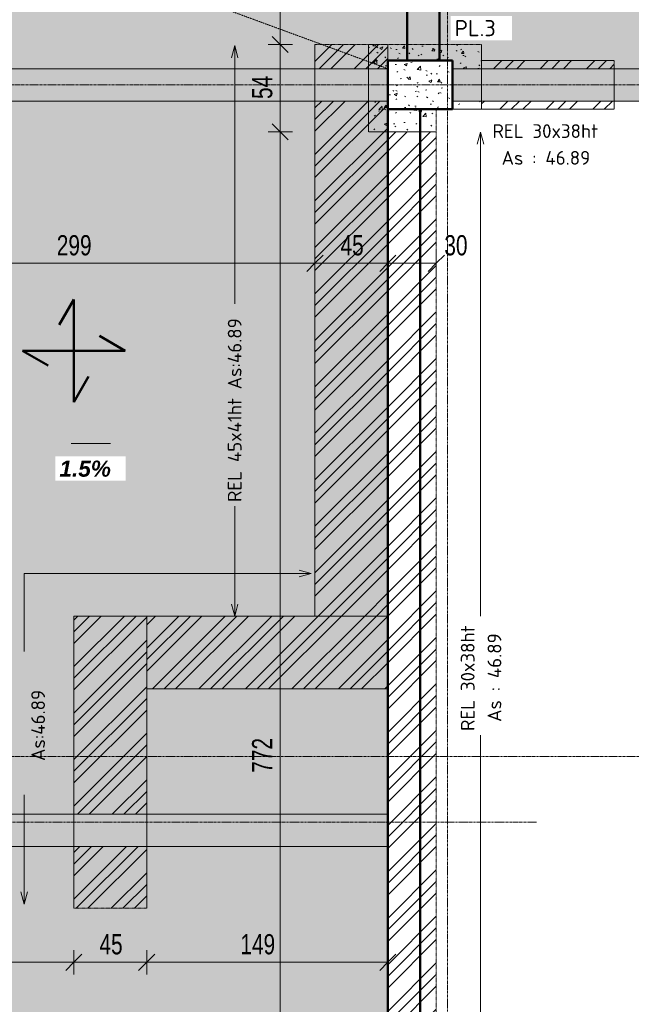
# Model space of a CAD drawing. Header units: millimetres. Extents: x 8507 to 110494, y 1100 to 66219.
# Tile 5 of 38: x 50402 to 54181, y 56055 to 62142. Entities that reach past the tile are written whole.
import ezdxf

# ---------------------------------------------------------------- set-up
doc = ezdxf.new("R2010")
doc.units = ezdxf.units.MM
for name, pattern in [('Ligne de quadrillage', [22.225, 12.7, -3.175, 3.175, -3.175]), ('Tiret 1_16_', [3.175, 1.5875, -1.5875]), ('tiret perso', [2.6, 1.3, -1.3])]:
    doc.linetypes.add(name, pattern=pattern)
for name, color, linetype, lineweight in [('A-ANNO-DIMS', 211, 'Continuous', 9), ('A-ANNO-DIMS-50', 211, 'Continuous', 9), ('A-ANNO-NOTE', 131, 'Continuous', 9), ('A-DETL', 90, 'Continuous', 5), ('A-DETL-MBND', 5, 'Continuous', 5), ('A-DETL-WIDE', 214, 'Continuous', 50), ('A-FLOR', 192, 'Continuous', 5), ('A-WALL', 113, 'Continuous', 9), ('G-ANNO-TEXT', 231, 'Continuous', 9), ('S-BEAM', 12, 'Continuous', 5), ('S-COLS', 52, 'Continuous', 5), ('S-FNDN', 32, 'Continuous', 9), ('S-GRID', 1, 'Continuous', 9)]:
    doc.layers.add(name, color=color, linetype=linetype, lineweight=lineweight)
doc.styles.add('Arial Narrow_3', font='ARIALN.TTF', dxfattribs={"width": 0.9, "height": 125})
doc.styles.add('Arial_B_I_1', font='arialbi.ttf', dxfattribs={"height": 100})
doc.styles.add('ISOCPEUR_B', font='txt', dxfattribs={"height": 100})
doc.styles.add('ISOCPEUR_B_1', font='txt', dxfattribs={"height": 85})
doc.dimstyles.new('AB6_1_50_-_GB', dxfattribs={"dimscale": 304.8, "dimtxt": 127.928872, "dimasz": 0.328084, "dimexe": 0.246063, "dimexo": 0.0625, "dimgap": 0.04101, "dimtad": 1, "dimdec": 0, "dimlfac": 0.1, "dimdsep": 46, "dimtxsty": 'Arial Narrow_3', "dimblk1": 'OBLIQUE', "dimblk2": 'OBLIQUE', "dimsah": 1, "dimcen": 0.09, "dimazin": 0, "dimtfac": 1, "dimtdec": 4, "dimtix": 1, "dimtmove": 0, "dimatfit": 3, "dimfxl": 0.246063, "dimfxlon": 1, "dimtvp": 1, "dimtolj": 1, "dimtzin": 0, "dimarcsym": 2})
doc.dimstyles.new('AB6_1_50_-_GB_1', dxfattribs={"dimscale": 304.8, "dimtxt": 127.928872, "dimasz": 0.328084, "dimexe": 0.246063, "dimexo": 0.0625, "dimgap": 0.04101, "dimtad": 1, "dimdec": 0, "dimlfac": 0.1, "dimdsep": 46, "dimtxsty": 'Arial Narrow_3', "dimblk1": 'OBLIQUE', "dimblk2": 'OBLIQUE', "dimsah": 1, "dimcen": 0.09, "dimazin": 0, "dimtfac": 1, "dimtdec": 4, "dimtix": 1, "dimtmove": 2, "dimatfit": 3, "dimfxl": 0.246063, "dimfxlon": 1, "dimtvp": 1, "dimtolj": 1, "dimtzin": 0, "dimarcsym": 2})
pattern_1 = [(45, (62504.66, -542.27), (-143.6841, 143.6841), []), (45, (62576.5, -542.27), (-143.6841, 143.6841), []), (45, (62648.34, -542.27), (-143.6841, 143.6841), [])]
pattern_2 = [(50, (62504.66, -542.27), (182.18467, -15.9391), [19.05, -209.55]), (355, (62504.66, -542.27), (-35.2424, 191.0566), [15.24, -167.64]), (100.451, (62519.84, -543.6), (146.9425, 175.1167), [16.19, -178.09]), (46.184, (62504.66, -491.47), (271.0789, -42.0433), [28.575, -314.325]), (96.636, (62527.25, -494.97), (237.4025, 247.4272), [24.285, -267.135]), (351.184, (62504.66, -491.47), (237.4046, 247.4251), [22.86, -251.46]), (21, (62530.06, -504.17), (151.61488, -102.26552), [19.05, -209.55]), (326, (62530.06, -504.17), (61.80236, 184.18774), [15.24, -167.64]), (71.451, (62542.7, -512.7), (213.41706, 81.92137), [16.19, -178.09]), (37.5, (62504.66, -542.27), (3.08832, 84.555076), [8.382, -157.226, 8.382, -161.798, -168.275]), (37.5, (62504.66, -542.27), (3.08832, 84.555076), [-335.788, 8.382, -159.893]), (7.5, (62504.66, -542.27), (66.81944, 100.18075), [8.382, -88.646, 8.382, -153.416, -64.135]), (7.5, (62504.66, -542.27), (66.81944, 100.18075), [-258.826, 8.382, -55.753]), (327.5, (62448.02, -542.27), (135.59049, -5.72891), [8.382, -55.118, 8.382, -189.738, -262.89]), (327.5, (62448.02, -542.27), (135.59049, -5.72891), [-261.62, 8.382, -254.508]), (317.5, (62422.62, -542.27), (148.12889, 25.42676), [8.382, -74.168, 8.382, -123.19, -186.69]), (317.5, (62422.62, -542.27), (148.12889, 25.42676), [-214.122, 8.382, -178.308])]
pattern_3 = [(0, (62504.66, -542.27), (0, 101.6), [3.353, -98.247]), (0, (62555.46, -491.47), (0, 101.6), [3.353, -98.247])]

# ---------------------------------------------------------------- blocks, each defined once
blk = doc.blocks.new('niveau aménag dalle2 - niveau aménag dalle 2-3181993-R-1_IMPLANTATION variante')
at = {"layer": 'A-ANNO-NOTE'}
blk.add_hatch(color=256, dxfattribs=at).paths.add_polyline_path([(-4.47, -4.15), (-8.21, -3.15), (-4.47, -2.15), (-6.36, -3.15)])
blk.add_line((-6.36, -3.15), (-1.51, -3.15), dxfattribs=at)
blk = doc.blocks.new('DIMBLOCK140-R-1_IMPLANTATION variante')
at = {"layer": 'A-ANNO-DIMS-50', "lineweight": 18}
for p, q in [((52011.7, 61448.6), (51961.7, 61498.6)), ((52011.7, 61448.6), (52061.7, 61398.6)), ((52011.7, 53725.4), (51961.7, 53775.4)), ((52011.7, 53725.4), (52061.7, 53675.4))]:
    blk.add_line(p, q, dxfattribs=at)
at = {"layer": 'A-ANNO-DIMS-50'}
for p, q in [((52011.7, 61448.6), (51936.7, 61448.6)), ((52011.7, 53725.4), (52011.7, 61448.6)), ((52011.7, 61448.6), (52086.7, 61448.6)), ((52011.7, 53725.4), (51936.7, 53725.4)), ((52011.7, 53725.4), (52086.7, 53725.4))]:
    blk.add_line(p, q, dxfattribs=at)
at = {"layer": 'A-ANNO-DIMS-50', "color": 0, "insert": (51837.7, 57486.5), "char_height": 125, "width": 241.237, "attachment_point": 1, "rotation": 90, "line_spacing_factor": 0.974696, "style": 'Arial Narrow_3'}
blk.add_mtext('772', dxfattribs=at)
blk = doc.blocks.new('_Oblique')
at = {"color": 0, "linetype": 'ByBlock', "lineweight": -2}
blk.add_line((-0.5, -0.5), (0.5, 0.5), dxfattribs=at)
blk = doc.blocks.new('DIMBLOCK141-R-1_IMPLANTATION variante')
at = {"layer": 'A-ANNO-DIMS-50', "lineweight": 18}
for p, q in [((52011.7, 61988.6), (51961.7, 62038.6)), ((52011.7, 61988.6), (52061.7, 61938.6)), ((52011.7, 61448.6), (51961.7, 61498.6)), ((52011.7, 61448.6), (52061.7, 61398.6))]:
    blk.add_line(p, q, dxfattribs=at)
at = {"layer": 'A-ANNO-DIMS-50'}
for p, q in [((52011.7, 61988.6), (51936.7, 61988.6)), ((52011.7, 61448.6), (52011.7, 61988.6)), ((52011.7, 61988.6), (52086.7, 61988.6)), ((52011.7, 61448.6), (51936.7, 61448.6)), ((52011.7, 61448.6), (52086.7, 61448.6))]:
    blk.add_line(p, q, dxfattribs=at)
at = {"layer": 'A-ANNO-DIMS-50', "color": 0, "insert": (51837.7, 61651.5), "char_height": 125, "width": 160.825, "attachment_point": 1, "rotation": 90, "line_spacing_factor": 0.974696, "style": 'Arial Narrow_3'}
blk.add_mtext('54', dxfattribs=at)
blk = doc.blocks.new('DIMBLOCK142-R-1_IMPLANTATION variante')
at = {"layer": 'A-ANNO-DIMS-50', "lineweight": 18}
for p, q in [((52011.7, 62900.2), (51961.7, 62950.2)), ((52011.7, 62900.2), (52061.7, 62850.2)), ((52011.7, 61988.6), (51961.7, 62038.6)), ((52011.7, 61988.6), (52061.7, 61938.6))]:
    blk.add_line(p, q, dxfattribs=at)
at = {"layer": 'A-ANNO-DIMS-50'}
for p, q in [((52011.7, 62900.2), (51936.7, 62900.2)), ((52011.7, 61988.6), (52011.7, 62900.2)), ((52011.7, 62900.2), (52086.7, 62900.2)), ((52011.7, 61988.6), (51936.7, 61988.6)), ((52011.7, 61988.6), (52086.7, 61988.6))]:
    blk.add_line(p, q, dxfattribs=at)
at = {"layer": 'A-ANNO-DIMS-50', "color": 0, "insert": (51837.7, 62377.4), "char_height": 125, "width": 160.825, "attachment_point": 1, "rotation": 90, "line_spacing_factor": 0.974696, "style": 'Arial Narrow_3'}
blk.add_mtext('91', dxfattribs=at)
blk = doc.blocks.new('DIMBLOCK185-R-1_IMPLANTATION variante')
at = {"layer": 'A-ANNO-DIMS-50'}
for p, q in [((52676.5, 60635.8), (52676.5, 60710.8)), ((52976.5, 60635.8), (52976.5, 60710.8)), ((52976.5, 60635.8), (52676.5, 60635.8)), ((52676.5, 60635.8), (52676.5, 60560.8)), ((52976.5, 60635.8), (52976.5, 60560.8))]:
    blk.add_line(p, q, dxfattribs=at)
at = {"layer": 'A-ANNO-DIMS-50', "lineweight": 18}
for p, q in [((52676.5, 60635.8), (52726.5, 60685.8)), ((52976.5, 60635.8), (53026.5, 60685.8)), ((52676.5, 60635.8), (52626.5, 60585.8)), ((52976.5, 60635.8), (52926.5, 60585.8))]:
    blk.add_line(p, q, dxfattribs=at)
at = {"layer": 'A-ANNO-DIMS-50', "color": 0, "insert": (53026, 60809.8), "char_height": 125, "width": 160.825, "attachment_point": 1, "line_spacing_factor": 0.974696, "style": 'Arial Narrow_3'}
blk.add_mtext('30', dxfattribs=at)
blk = doc.blocks.new('DIMBLOCK186-R-1_IMPLANTATION variante')
at = {"layer": 'A-ANNO-DIMS-50'}
for p, q in [((52226.5, 60635.8), (52226.5, 60710.8)), ((52676.5, 60635.8), (52676.5, 60710.8)), ((52676.5, 60635.8), (52226.5, 60635.8)), ((52226.5, 60635.8), (52226.5, 60560.8)), ((52676.5, 60635.8), (52676.5, 60560.8))]:
    blk.add_line(p, q, dxfattribs=at)
at = {"layer": 'A-ANNO-DIMS-50', "lineweight": 18}
for p, q in [((52226.5, 60635.8), (52276.5, 60685.8)), ((52676.5, 60635.8), (52726.5, 60685.8)), ((52226.5, 60635.8), (52176.5, 60585.8)), ((52676.5, 60635.8), (52626.5, 60585.8))]:
    blk.add_line(p, q, dxfattribs=at)
at = {"layer": 'A-ANNO-DIMS-50', "color": 0, "insert": (52384.5, 60809.8), "char_height": 125, "width": 160.825, "attachment_point": 1, "line_spacing_factor": 0.974696, "style": 'Arial Narrow_3'}
blk.add_mtext('45', dxfattribs=at)
blk = doc.blocks.new('DIMBLOCK187-R-1_IMPLANTATION variante')
at = {"layer": 'A-ANNO-DIMS-50'}
for p, q in [((49236.5, 60635.8), (49236.5, 60710.8)), ((52226.5, 60635.8), (52226.5, 60710.8)), ((52226.5, 60635.8), (49236.5, 60635.8)), ((49236.5, 60635.8), (49236.5, 60560.8)), ((52226.5, 60635.8), (52226.5, 60560.8))]:
    blk.add_line(p, q, dxfattribs=at)
at = {"layer": 'A-ANNO-DIMS-50', "lineweight": 18}
for p, q in [((49236.5, 60635.8), (49286.5, 60685.8)), ((52226.5, 60635.8), (52276.5, 60685.8)), ((49236.5, 60635.8), (49186.5, 60585.8)), ((52226.5, 60635.8), (52176.5, 60585.8))]:
    blk.add_line(p, q, dxfattribs=at)
at = {"layer": 'A-ANNO-DIMS-50', "color": 0, "insert": (50631, 60809.8), "char_height": 125, "width": 241.237, "attachment_point": 1, "line_spacing_factor": 0.974696, "style": 'Arial Narrow_3'}
blk.add_mtext('299', dxfattribs=at)
blk = doc.blocks.new('DIMBLOCK225-R-1_IMPLANTATION variante')
at = {"layer": 'A-ANNO-DIMS-50'}
for p, q in [((49236.5, 56314.9), (49236.5, 56389.9)), ((50736.5, 56314.9), (50736.5, 56389.9)), ((49236.5, 56314.9), (50736.5, 56314.9)), ((49236.5, 56314.9), (49236.5, 56239.9)), ((50736.5, 56314.9), (50736.5, 56239.9))]:
    blk.add_line(p, q, dxfattribs=at)
at = {"layer": 'A-ANNO-DIMS-50', "lineweight": 18}
for p, q in [((49236.5, 56314.9), (49286.5, 56364.9)), ((50736.5, 56314.9), (50786.5, 56364.9)), ((49236.5, 56314.9), (49186.5, 56264.9)), ((50736.5, 56314.9), (50686.5, 56264.9))]:
    blk.add_line(p, q, dxfattribs=at)
at = {"layer": 'A-ANNO-DIMS-50', "color": 0, "insert": (49886, 56489), "char_height": 125, "width": 241.237, "attachment_point": 1, "line_spacing_factor": 0.974696, "style": 'Arial Narrow_3'}
blk.add_mtext('150', dxfattribs=at)
blk = doc.blocks.new('DIMBLOCK226-R-1_IMPLANTATION variante')
at = {"layer": 'A-ANNO-DIMS-50'}
for p, q in [((50736.5, 56314.9), (50736.5, 56389.9)), ((51186.5, 56314.9), (51186.5, 56389.9)), ((50736.5, 56314.9), (51186.5, 56314.9)), ((50736.5, 56314.9), (50736.5, 56239.9)), ((51186.5, 56314.9), (51186.5, 56239.9))]:
    blk.add_line(p, q, dxfattribs=at)
at = {"layer": 'A-ANNO-DIMS-50', "lineweight": 18}
for p, q in [((50736.5, 56314.9), (50786.5, 56364.9)), ((51186.5, 56314.9), (51236.5, 56364.9)), ((50736.5, 56314.9), (50686.5, 56264.9)), ((51186.5, 56314.9), (51136.5, 56264.9))]:
    blk.add_line(p, q, dxfattribs=at)
at = {"layer": 'A-ANNO-DIMS-50', "color": 0, "insert": (50894.5, 56489), "char_height": 125, "width": 160.825, "attachment_point": 1, "line_spacing_factor": 0.974696, "style": 'Arial Narrow_3'}
blk.add_mtext('45', dxfattribs=at)
blk = doc.blocks.new('DIMBLOCK227-R-1_IMPLANTATION variante')
at = {"layer": 'A-ANNO-DIMS-50'}
for p, q in [((51186.5, 56314.9), (51186.5, 56389.9)), ((52676.5, 56314.9), (52676.5, 56389.9)), ((51186.5, 56314.9), (52676.5, 56314.9)), ((51186.5, 56314.9), (51186.5, 56239.9)), ((52676.5, 56314.9), (52676.5, 56239.9))]:
    blk.add_line(p, q, dxfattribs=at)
at = {"layer": 'A-ANNO-DIMS-50', "lineweight": 18}
for p, q in [((51186.5, 56314.9), (51236.5, 56364.9)), ((52676.5, 56314.9), (52726.5, 56364.9)), ((51186.5, 56314.9), (51136.5, 56264.9)), ((52676.5, 56314.9), (52626.5, 56264.9))]:
    blk.add_line(p, q, dxfattribs=at)
at = {"layer": 'A-ANNO-DIMS-50', "color": 0, "insert": (51765.4, 56489), "char_height": 125, "width": 241.237, "attachment_point": 1, "line_spacing_factor": 0.974696, "style": 'Arial Narrow_3'}
blk.add_mtext('149', dxfattribs=at)

msp = doc.modelspace()

# ---------------------------------------------------------------- hatches: boundary and pattern name
at = {"layer": 'A-FLOR'}
h = msp.add_hatch(dxfattribs=at)
h.set_pattern_fill('FP_25', color=8, style=0, pattern_type=2)
h.set_pattern_definition(pattern_3)
h.paths.add_polyline_path([(50071.5, 53585.4), (52676.5, 53585.4), (52676.5, 57030.9), (50021.5, 57030.9), (50021.5, 53835.4), (50071.5, 53835.4)])
h.paths.add_polyline_path([(49939.1, 57230.9), (52676.5, 57230.9), (52676.5, 61638.6), (49246.5, 61638.6), (49246.5, 61838.6), (52676.5, 61838.6), (52676.5, 61888.6), (52796.5, 61888.6), (52796.5, 63200.2), (49296.5, 63200.2), (49296.5, 62900.2), (49036.5, 62900.2), (49036.5, 57330.9), (49256.5, 57330.9), (49256.5, 57230.9), (49803.6, 57230.9)])
h = msp.add_hatch(dxfattribs=at)
h.set_pattern_fill('FP_18', color=8, style=0, pattern_type=2)
h.set_pattern_definition(pattern_3)
h.paths.add_polyline_path([(60846.5, 61838.6), (60846.5, 63200.2), (57296.5, 63200.2), (57296.5, 62900.2), (56796.5, 62900.2), (56796.5, 63200.2), (52796.5, 63200.2), (52797, 61888.6), (53076.5, 61888.6), (53076.5, 61838.6), (59409.2, 61838.6)])
at = {"layer": 'A-WALL', "linetype": 'Tiret 1_16_'}
h = msp.add_hatch(dxfattribs=at)
h.set_pattern_fill('FP_13', color=250, style=0, pattern_type=2)
h.set_pattern_definition(pattern_1)
h.paths.add_polyline_path([(52676.5, 58455.4), (52676.5, 61638.6), (52226.5, 61638.6), (52226.5, 58455.4)])
h.paths.add_polyline_path([(52676.5, 61838.6), (52676.5, 61988.6), (52226.5, 61988.6), (52226.5, 61838.6)])
h = msp.add_hatch(dxfattribs=at)
h.set_pattern_fill('FP_13', color=250, style=0, pattern_type=2)
h.set_pattern_definition(pattern_1)
h.paths.add_polyline_path([(53256.5, 61588.6), (54076.5, 61588.6), (54076.5, 61638.6), (53256.5, 61638.6)])
h.paths.add_polyline_path([(53256.5, 61838.6), (54076.5, 61838.6), (54076.5, 61888.6), (53256.5, 61888.6)])
h = msp.add_hatch(dxfattribs=at)
h.set_pattern_fill('FP_13', color=250, style=0, pattern_type=2)
h.set_pattern_definition(pattern_1)
h.paths.add_polyline_path([(52976.5, 53725.4), (52976.5, 61448.6), (52676.5, 61448.6), (52676.5, 53725.4), (52797, 53725.4)])
h = msp.add_hatch(dxfattribs=at)
h.set_pattern_fill('FP_15', color=250, style=0, pattern_type=2)
h.set_pattern_definition([(45.003, (62455.1, -542.27), (-143.6656, 143.6856), []), (45.003, (62526.93, -542.27), (-143.6656, 143.6856), []), (45.003, (62598.76, -542.27), (-143.6656, 143.6856), [])])
h.paths.add_polyline_path([(51186.5, 56648.6), (51186.5, 57030.9), (50736.5, 57030.9), (50736.5, 56648.6)])
h.paths.add_polyline_path([(51186.5, 57230.9), (51186.5, 58455.4), (50736.5, 58455.4), (50736.5, 57230.9)])
h = msp.add_hatch(dxfattribs=at)
h.set_pattern_fill('FP_13', color=250, style=0, pattern_type=2)
h.set_pattern_definition(pattern_1)
h.paths.add_polyline_path([(52676.5, 58005.4), (52676.5, 58455.4), (51186.5, 58455.4), (51186.5, 58005.4)])
at = {"layer": 'S-BEAM'}
for points in [[(52676.5, 61638.6), (52676.5, 61838.6), (49246.5, 61838.6), (49246.5, 61638.6)], [(56846.5, 61638.6), (56846.5, 61838.6), (53076.5, 61838.6), (53076.5, 61638.6), (56103.1, 61638.6)], [(49256.5, 57030.9), (52676.5, 57030.9), (52676.5, 57230.9), (49256.5, 57230.9)]]:
    msp.add_hatch(color=254, dxfattribs=at).paths.add_polyline_path(points)
at = {"layer": 'S-FNDN', "linetype": 'Tiret 1_16_'}
h = msp.add_hatch(dxfattribs=at)
h.set_pattern_fill('FP_14', color=250, style=0, pattern_type=2)
h.set_pattern_definition(pattern_2)
h.paths.add_polyline_path([(52797, 61448.6), (52876.5, 61448.6), (52876.5, 61588.6), (53076.4, 61588.6), (53076.5, 61638.3), (53076.5, 61638.6), (53076.5, 61838.6), (53256.5, 61838.6), (53256.5, 61988.6), (52556.5, 61988.6), (52556.5, 61838.6), (52676.5, 61838.6), (52676.5, 61638.6), (52556.5, 61638.6), (52556.5, 61448.6)])
h = msp.add_hatch(dxfattribs=at)
h.set_pattern_fill('FP_14', color=250, style=0, pattern_type=2)
h.set_pattern_definition(pattern_2)
h.paths.add_polyline_path([(52976.5, 61448.6), (52976.5, 61588.6), (52876.5, 61588.6), (52876.5, 61448.6)])
h.paths.add_polyline_path([(53256.5, 61588.6), (53256.5, 61638.3), (53076.4, 61638.3), (53076.4, 61588.6)])

# ---------------------------------------------------------------- linework, layer by layer
at = {"layer": 'A-DETL', "linetype": 'tiret perso'}
msp.add_line((52676.5, 61838.6), (49296.5, 63080.2), dxfattribs=at)
at = {"layer": 'A-DETL-MBND'}
for p, q in [((53076.4, 61588.6), (53076.4, 61638.3)), ((53076.4, 61638.3), (56846.5, 61638.3)), ((52876.5, 53585.3), (52876.5, 61588.6)), ((52876.5, 61588.6), (53076.4, 61588.6))]:
    msp.add_line(p, q, dxfattribs=at)
at = {"layer": 'A-DETL-WIDE'}
for p, q in [((50736.5, 60412.9), (50645.3, 60254.8)), ((50736.5, 59778.3), (50736.5, 60412.9)), ((51053.8, 60095.6), (50895.8, 60186.8)), ((50419.2, 60095.6), (51053.8, 60095.6)), ((50577.3, 60004.3), (50419.2, 60095.6)), ((50827.8, 59936.3), (50736.5, 59778.3))]:
    msp.add_line(p, q, dxfattribs=at)
at = {"layer": 'A-FLOR'}
for p, q in [((52676.5, 61888.6), (52676.5, 53385.4)), ((53076.5, 61888.6), (52676.5, 61888.6)), ((53076.5, 61838.6), (53076.5, 61888.6)), ((60846.5, 61838.6), (53076.5, 61838.6))]:
    msp.add_line(p, q, dxfattribs=at)
at = {"layer": 'A-WALL', "lineweight": 50}
for p, q in [((52796.5, 61888.6), (52796.5, 62900.2)), ((52996.5, 62900.2), (52996.5, 61888.6)), ((52996.5, 61888.6), (52796.5, 61888.6)), ((52676.5, 53585.4), (52676.5, 61588.6)), ((52876.5, 61588.6), (52676.5, 61588.6)), ((52876.5, 61588.6), (52876.5, 53585.4))]:
    msp.add_line(p, q, dxfattribs=at)
at = {"layer": 'A-WALL', "color": 7, "linetype": 'Tiret 1_16_', "lineweight": 5}
for p, q in [((52226.5, 58455.4), (52226.5, 61988.6)), ((52226.5, 61988.6), (52226.5, 58455.4)), ((52226.5, 61988.6), (52676.5, 61988.6)), ((52226.5, 61988.6), (52676.5, 61988.6)), ((52676.5, 58455.4), (52676.5, 61988.6)), ((52676.5, 61988.6), (52676.5, 58455.4)), ((53256.5, 61888.6), (54076.5, 61888.6)), ((54076.5, 61888.6), (53256.5, 61888.6)), ((53256.5, 61588.6), (53256.5, 61888.6)), ((53256.5, 61888.6), (53256.5, 61588.6)), ((54076.5, 61888.6), (54076.5, 61838.6)), ((54076.5, 61888.6), (54076.5, 61588.6)), ((54076.5, 61638.6), (54076.5, 61588.6)), ((53256.5, 61588.6), (54076.5, 61588.6)), ((54076.5, 61588.6), (53256.5, 61588.6)), ((52676.5, 53725.4), (52676.5, 61448.6)), ((52976.5, 61448.6), (52676.5, 61448.6)), ((52676.5, 61448.6), (52976.5, 61448.6)), ((52976.5, 61448.6), (52976.5, 53725.4)), ((52976.5, 53725.4), (52976.5, 61448.6)), ((50736.5, 56648.6), (50736.5, 58455.4)), ((50736.5, 58455.4), (50736.5, 56648.6)), ((50736.5, 58455.4), (52676.5, 58455.4)), ((52676.5, 58455.4), (50736.5, 58455.4)), ((51186.5, 58455.4), (51186.5, 56648.6)), ((51186.5, 56648.6), (51186.5, 58455.4)), ((52676.5, 58455.4), (52226.5, 58455.4)), ((51186.5, 58005.4), (52676.5, 58005.4)), ((52676.5, 58005.4), (51186.5, 58005.4)), ((50736.5, 56648.6), (51186.5, 56648.6)), ((50736.5, 56648.6), (51186.5, 56648.6))]:
    msp.add_line(p, q, dxfattribs=at)
at = {"layer": 'G-ANNO-TEXT', "color": 130}
for p, q in [((51730.3, 61981.3), (51710.2, 61906.3)), ((51730.3, 61981.3), (51750.3, 61906.3)), ((51730.3, 61981.3), (51730.3, 60566.8)), ((53249.4, 61446.2), (53229.3, 61371.2)), ((53249.4, 61446.2), (53269.5, 61371.2)), ((53249.4, 61446.2), (53249.4, 58454.2)), ((51730.3, 60566.8), (51730.3, 60385.6)), ((51730.3, 58956.5), (51730.3, 59135.1)), ((51730.3, 58454.2), (51730.3, 58956.5)), ((52203.1, 58718.4), (52128.1, 58738.5)), ((50429.3, 58718.4), (50429.3, 58235.9)), ((52203.1, 58718.4), (50429.3, 58718.4)), ((52203.1, 58718.4), (52128.1, 58698.3)), ((51730.3, 58454.2), (51710.2, 58529.2)), ((51730.3, 58454.2), (51750.3, 58529.2)), ((53249.4, 53712.4), (53249.4, 57719.7)), ((50429.3, 56674.8), (50429.3, 57349)), ((50429.3, 56674.8), (50409.2, 56749.8)), ((50429.3, 56674.8), (50449.4, 56749.8))]:
    msp.add_line(p, q, dxfattribs=at)
at = {"layer": 'S-BEAM', "color": 250, "lineweight": 9}
for p, q in [((49246.5, 61838.6), (52676.5, 61838.6)), ((49246.5, 61838.6), (52676.5, 61838.6)), ((52676.5, 61838.6), (52676.5, 61638.6)), ((52676.5, 61638.6), (52676.5, 61838.6)), ((53076.5, 61638.6), (53076.5, 61838.6)), ((53076.5, 61838.6), (56846.5, 61838.6)), ((53076.5, 61838.6), (54076.5, 61838.6)), ((53076.5, 61638.6), (53076.5, 61838.6)), ((54076.5, 61838.6), (54076.5, 61638.6)), ((56016.5, 61838.6), (54076.5, 61838.6)), ((52676.5, 61638.6), (49246.5, 61638.6)), ((49246.5, 61638.6), (52676.5, 61638.6)), ((54076.5, 61638.6), (53076.5, 61638.6)), ((53076.5, 61638.6), (56846.5, 61638.6)), ((54076.5, 61638.6), (56016.5, 61638.6)), ((49256.5, 57230.9), (52676.5, 57230.9)), ((49256.5, 57230.9), (52676.5, 57230.9)), ((52676.5, 57230.9), (52676.5, 57030.9)), ((52676.5, 57030.9), (52676.5, 57230.9)), ((49256.5, 57030.9), (52676.5, 57030.9)), ((52676.5, 57030.9), (49821.5, 57030.9))]:
    msp.add_line(p, q, dxfattribs=at)
at = {"layer": 'S-COLS', "color": 10, "lineweight": 50}
for p, q in [((52676.5, 61588.6), (52676.5, 61888.6)), ((52676.5, 61888.6), (53076.5, 61888.6)), ((53076.5, 61588.6), (53076.5, 61888.6)), ((53076.5, 61588.6), (52676.5, 61588.6))]:
    msp.add_line(p, q, dxfattribs=at)
at = {"layer": 'S-COLS'}
for p, q in [((52676.5, 61888.6), (53076.5, 61888.6)), ((52676.5, 61588.6), (52676.5, 61888.6)), ((53076.5, 61888.6), (53076.5, 61588.6)), ((53076.5, 61588.6), (52676.5, 61588.6))]:
    msp.add_line(p, q, dxfattribs=at)
at = {"layer": 'S-FNDN', "color": 7, "linetype": 'Tiret 1_16_', "lineweight": 5}
for p, q in [((52556.5, 61448.6), (52556.5, 61988.6)), ((52556.5, 61988.6), (53256.5, 61988.6)), ((53256.5, 61988.6), (52556.5, 61988.6)), ((52556.5, 61988.6), (52556.5, 61448.6)), ((53256.5, 61988.6), (53256.5, 61588.6)), ((53256.5, 61588.6), (53256.5, 61988.6)), ((53256.5, 61638.3), (53076.4, 61638.3)), ((53076.4, 61638.3), (53076.4, 61588.6)), ((53076.4, 61588.6), (53076.4, 61638.3)), ((53076.4, 61638.3), (53256.5, 61638.3)), ((53076.4, 61588.6), (52876.5, 61588.6)), ((52876.5, 61588.6), (52876.5, 61448.6)), ((52976.5, 61588.6), (52876.5, 61588.6)), ((52876.5, 61448.6), (52876.5, 61588.6)), ((52976.5, 61588.6), (53256.5, 61588.6)), ((52976.5, 61448.6), (52976.5, 61588.6)), ((52976.5, 61448.6), (52976.5, 61588.6)), ((53076.4, 61588.6), (53256.5, 61588.6)), ((52976.5, 61448.6), (52556.5, 61448.6)), ((52556.5, 61448.6), (52976.5, 61448.6))]:
    msp.add_line(p, q, dxfattribs=at)
at = {"layer": 'S-GRID', "linetype": 'Ligne de quadrillage'}
for p, q in [((53046.5, 48387.1), (53046.5, 65568.7)), ((47439, 61738.6), (99424.9, 61738.6)), ((47439, 57587), (99424.9, 57587)), ((53596.5, 57180.9), (48074, 57180.9))]:
    msp.add_line(p, q, dxfattribs=at)

# ---------------------------------------------------------------- block references
at = {"layer": 'A-ANNO-NOTE', "xscale": 50.00000000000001, "yscale": 50.00000000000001, "zscale": 50.00000000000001}
msp.add_blockref('niveau aménag dalle2 - niveau aménag dalle 2-3181993-R-1_IMPLANTATION variante', (51038, 59679.3), dxfattribs=at)

# ---------------------------------------------------------------- texts
at = {"layer": 'G-ANNO-TEXT', "color": 7, "char_height": 85, "attachment_point": 1, "style": 'ISOCPEUR_B_1'}
for s, insert, width in [('REL 30x38ht', (53324, 61495.5), 825.738), ('As : 46.89', (53380.2, 61330.2), 689.451)]:
    msp.add_mtext(s, dxfattribs=dict(at, insert=insert, width=width))
at = {"layer": 'G-ANNO-TEXT', "color": 7, "char_height": 85, "attachment_point": 1, "rotation": 90, "style": 'ISOCPEUR_B_1'}
for s, insert, width in [('REL 45x41ht As:46.89', (51687.8, 59160.1), 1455.063), ('REL 30x38ht', (53127.9, 57744.7), 825.738), ('As : 46.89', (53293.3, 57800.9), 689.451), ('As:46.89', (50473.1, 57559.2), 561.181)]:
    msp.add_mtext(s, dxfattribs=dict(at, insert=insert, width=width))

# ---------------------------------------------------------------- dimensions: what is measured, and where the dimension line sits
at = {"layer": 'A-ANNO-DIMS'}
for base, p1, p2, override, picture, middle in [((52011.7, 62900.2), (52086.7, 61988.6), (52086.7, 62900.2), {"dimpost": '<>', "dimfxl": 911.669301}, 'DIMBLOCK142-R-1_IMPLANTATION variante', (51935.4, 62444.4)), ((52011.7, 61988.6), (52086.7, 61448.6), (52086.7, 61988.6), {"dimpost": '<>', "dimfxl": 540}, 'DIMBLOCK141-R-1_IMPLANTATION variante', (51935.6, 61718.6)), ((52011.7, 61448.6), (52086.7, 53725.4), (52086.7, 61448.6), {"dimpost": '<>', "dimfxl": 7723.162959}, 'DIMBLOCK140-R-1_IMPLANTATION variante', (51936.5, 57587))]:
    dim = msp.add_linear_dim(base=base, p1=p1, p2=p2, angle=90, dimstyle='AB6_1_50_-_GB', override=override, dxfattribs=at)
    dim.commit()
    dim.dimension.update_dxf_attribs({"geometry": picture, "text_midpoint": middle})
for base, p1, p2, override, picture, middle in [((49236.5, 60635.8), (52226.5, 60560.8), (49236.5, 60560.8), {"dimpost": '<>', "dimfxl": 2990}, 'DIMBLOCK187-R-1_IMPLANTATION variante', (50731.5, 60712.1)), ((52226.5, 60635.8), (52676.5, 60560.8), (52226.5, 60560.8), {"dimpost": '<>', "dimfxl": 450}, 'DIMBLOCK186-R-1_IMPLANTATION variante', (52451.5, 60711.8)), ((50736.5, 56314.9), (49236.5, 56389.9), (50736.5, 56389.9), {"dimpost": '<>', "dimfxl": 1500}, 'DIMBLOCK225-R-1_IMPLANTATION variante', (49986.5, 56391.3)), ((51186.5, 56314.9), (50736.5, 56389.9), (51186.5, 56389.9), {"dimpost": '<>', "dimfxl": 450}, 'DIMBLOCK226-R-1_IMPLANTATION variante', (50961.5, 56391))]:
    dim = msp.add_linear_dim(base=base, p1=p1, p2=p2, dimstyle='AB6_1_50_-_GB', override=override, dxfattribs=at)
    dim.commit()
    dim.dimension.update_dxf_attribs({"geometry": picture, "text_midpoint": middle})
dim = msp.add_linear_dim(base=(52676.5, 60635.8), p1=(52976.5, 60560.8), p2=(52676.5, 60560.8), dimstyle='AB6_1_50_-_GB_1', override={"dimpost": '<>', "dimfxl": 300}, dxfattribs=at)
dim.commit()
dim.dimension.update_dxf_attribs({"geometry": 'DIMBLOCK185-R-1_IMPLANTATION variante', "text_midpoint": (53106.4, 60726.5), "dimtype": 160, "text_rotation": 360})
dim = msp.add_linear_dim(base=(52676.5, 56314.9), p1=(51186.5, 56389.9), p2=(52676.5, 56389.9), angle=0, dimstyle='AB6_1_50_-_GB_1', override={"dimpost": '<>', "dimfxl": 1490}, dxfattribs=at)
dim.commit()
dim.dimension.update_dxf_attribs({"geometry": 'DIMBLOCK227-R-1_IMPLANTATION variante', "text_midpoint": (51886, 56405.7), "dimtype": 160, "text_rotation": 360})

# ---------------------------------------------------------------- next in the draw order: texts
at = {"layer": 'A-ANNO-NOTE', "insert": (50647.1, 59416.6), "char_height": 100, "width": 384.81, "attachment_point": 1, "style": 'Arial_B_I_1', "bg_fill": 3, "box_fill_scale": 1.25, "bg_fill_color": 256, "bg_fill_true_color": 13158600, "bg_fill_transparency": 0}
msp.add_mtext('1.5%', dxfattribs=at)
at = {"layer": 'G-ANNO-TEXT', "color": 7, "insert": (53089.6, 62139.4), "char_height": 100, "width": 328.692, "attachment_point": 1, "style": 'ISOCPEUR_B', "bg_fill": 3, "box_fill_scale": 1.25, "bg_fill_color": 256, "bg_fill_true_color": 13158600, "bg_fill_transparency": 0}
msp.add_mtext('PL.3', dxfattribs=at)

doc.saveas('drawing.dxf')
